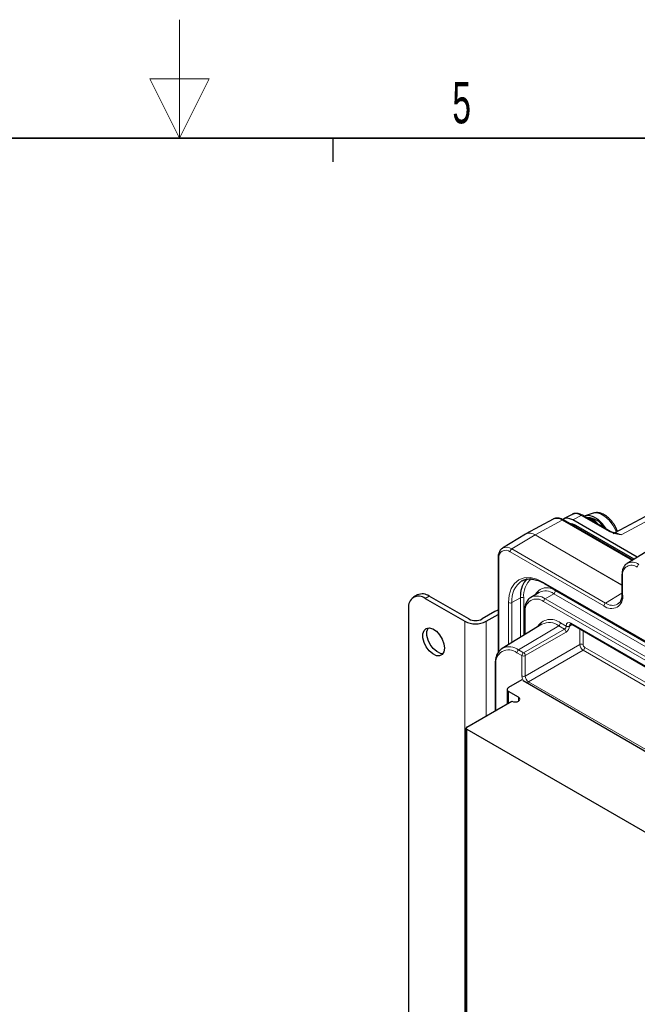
# Paper-space layout 'Blatt2' of a CAD drawing. Header units: millimetres. Extents: x 5 to 418, y 2 to 292.
# Tile 56 of 60: x 203 to 256, y 209 to 292. Entities that reach past the tile are written whole.
import ezdxf

# ---------------------------------------------------------------- set-up
doc = ezdxf.new("R2010")
doc.units = ezdxf.units.MM
doc.layers.add('SLD-0', color=7, linetype='Continuous')
doc.styles.add('SLDTEXTSTYLE0', font='TXT', dxfattribs={"width": 0.605})

psp = doc.layouts.new('Blatt2')

# ---------------------------------------------------------------- linework, layer by layer
at = {"color": 7, "linetype": 'Continuous', "lineweight": 25}
for p, q in [((284.447, 265.605), (253.786, 249.13)), ((250.181, 250.699), (249.457, 250.311)), ((253.413, 249.263), (251.063, 250.62)), ((251.976, 250.8), (251.283, 250.579)), ((248.576, 250.304), (246.285, 249.046)), ((255.311, 246.838), (249.436, 250.23)), ((255.699, 247.074), (250.243, 250.224)), ((255.431, 246.911), (250.495, 249.76)), ((246.261, 249.032), (244.306, 247.847)), ((256.806, 247.745), (254.851, 246.56)), ((243.938, 247.062), (243.938, 239.015)), ((254.403, 245.593), (254.403, 243.96)), ((247.821, 244.865), (303.259, 212.862)), ((237.116, 243.887), (236.777, 243.691)), ((241.454, 241.861), (238.116, 243.788)), ((247.406, 244.109), (246.703, 243.683)), ((237.777, 243.592), (241.114, 241.665)), ((236.362, 242.775), (236.362, 198.682)), ((243.66, 242.482), (242.585, 241.861)), ((242.925, 241.665), (243.938, 242.25)), ((246.163, 242.511), (246.163, 240.517)), ((247.64, 241.412), (244.283, 239.377)), ((250.152, 241.419), (268.062, 231.08)), ((243.682, 238.065), (243.682, 234.102)), ((245.942, 236.713), (244.81, 236.06)), ((246.056, 236.647), (257.246, 230.187)), ((244.693, 235.896), (244.693, 234.686)), ((245.659, 235.243), (244.81, 235.733)), ((241.275, 232.712), (245.093, 234.917)), ((241.216, 232.631), (241.216, 152.61)), ((241.275, 232.549), (290.489, 204.138))]:
    psp.add_line(p, q, dxfattribs=at)
at = {"color": 7, "linetype": 'Continuous', "lineweight": 18}
for p, q in [((285.134, 265.528), (254.336, 248.98)), ((250.965, 250.611), (250.243, 250.224)), ((253.316, 249.254), (250.965, 250.611)), ((249.338, 250.222), (247.075, 248.961)), ((255.257, 246.805), (249.338, 250.222)), ((250.495, 249.76), (250.373, 249.689)), ((247.07, 248.958), (245.091, 247.776)), ((254.403, 244.725), (247.07, 248.958)), ((247.075, 248.961), (254.403, 244.731)), ((252.871, 242.96), (244.952, 247.532)), ((245.091, 247.776), (253.01, 243.204)), ((243.996, 246.98), (243.996, 239.106)), ((254.461, 245.512), (254.461, 243.878)), ((247.78, 244.956), (303.217, 212.953)), ((238.116, 243.788), (237.777, 243.592)), ((245.817, 243.645), (245.824, 243.87)), ((248.631, 243.998), (247.919, 243.573)), ((304.068, 211.995), (248.631, 243.998)), ((248.77, 244.241), (304.067, 212.319)), ((253.01, 243.204), (254.403, 244.036)), ((244.813, 239.698), (244.813, 243.243)), ((245.817, 243.645), (245.093, 243.241)), ((245.093, 243.241), (245.093, 239.868)), ((245.817, 240.307), (245.817, 243.645)), ((246.098, 243.644), (246.098, 240.477)), ((303.217, 211.326), (247.78, 243.329)), ((247.919, 243.573), (303.356, 211.569)), ((246.222, 242.429), (246.222, 240.552)), ((241.114, 241.665), (241.114, 194.306)), ((242.925, 241.665), (242.925, 233.665)), ((249.055, 241.284), (245.656, 239.253)), ((249.542, 241.002), (249.055, 241.284)), ((249.194, 241.527), (249.686, 241.243)), ((250.201, 241.391), (249.966, 241.265)), ((250.11, 241.511), (268.021, 231.172)), ((246.084, 239.006), (249.542, 241.002)), ((249.684, 240.758), (246.225, 238.761)), ((249.686, 241.243), (249.686, 241.266)), ((249.966, 241.265), (249.966, 241.242)), ((250.835, 239.701), (250.835, 241.025)), ((251.115, 240.863), (251.115, 239.699)), ((246.225, 237.04), (250.835, 239.701)), ((245.945, 238.763), (245.517, 239.009)), ((245.656, 239.253), (246.084, 239.006)), ((251.118, 239.211), (246.508, 236.55)), ((267.513, 229.746), (251.118, 239.211)), ((251.257, 239.455), (267.784, 229.914)), ((243.741, 237.983), (243.741, 234.136)), ((245.945, 237.041), (245.945, 238.763)), ((246.225, 238.761), (246.225, 237.04)), ((246.508, 236.55), (267.246, 224.578)), ((244.81, 235.733), (244.81, 234.753)), ((245.659, 234.917), (245.659, 235.243)), ((241.275, 232.549), (241.275, 152.528))]:
    psp.add_line(p, q, dxfattribs=at)
at = {"color": 7, "linetype": 'Continuous', "lineweight": 25, "flags": 128}
for points in [[(253.105, 249.44), (253.08, 249.482), (252.757, 249.912), (252.39, 250.259), (252.006, 250.496), (251.631, 250.607), (251.296, 250.583), (251.194, 250.544)], [(246.266, 249.035), (246.275, 249.04), (246.285, 249.046)], [(243.938, 242.603), (243.864, 242.577), (243.66, 242.482)], [(239.403, 239.387), (239.353, 239.071), (239.209, 238.847), (238.987, 238.738), (238.71, 238.758), (238.408, 238.903), (238.115, 239.158), (237.861, 239.496), (237.675, 239.879), (237.577, 240.266), (237.577, 240.615), (237.675, 240.889), (237.861, 241.058), (238.115, 241.103), (238.408, 241.019), (238.71, 240.816), (238.987, 240.516), (239.209, 240.151), (239.353, 239.76), (239.403, 239.387)], [(239.281, 238.928), (239.049, 238.954), (238.747, 239.099), (238.454, 239.354), (238.201, 239.692), (238.015, 240.075), (237.916, 240.462), (237.916, 240.811), (238.015, 241.085), (238.026, 241.102)], [(245.093, 234.917), (245.223, 234.867), (245.376, 234.849), (245.529, 234.867), (245.659, 234.917), (245.745, 234.992), (245.776, 235.08), (245.745, 235.168), (245.659, 235.243)]]:
    psp.add_lwpolyline(points, dxfattribs=at)
at = {"color": 7, "linetype": 'Continuous', "lineweight": 18, "flags": 128}
for points in [[(253.922, 249.203), (253.875, 249.325), (253.632, 249.789), (253.321, 250.202), (252.965, 250.529), (252.594, 250.745), (252.238, 250.831), (251.976, 250.8)], [(244.813, 243.243), (244.87, 243.878), (245.039, 244.424), (245.313, 244.858), (245.682, 245.164), (246.131, 245.331), (246.644, 245.351), (247.201, 245.225), (247.78, 244.956)]]:
    psp.add_lwpolyline(points, dxfattribs=at)
at = {"color": 7, "linetype": 'Continuous', "lineweight": 18}
for centre, radius, start, end in [((251.021, 250.53), 0.099, 65.35414, 124.58522), ((248.884, 249.586), 0.781, 54.47319, 113.27203), ((249.394, 250.14), 0.099, 65.36022, 124.60414), ((246.607, 248.352), 0.763, 52.64308, 116.99717), ((246.605, 248.303), 0.809, 54.47319, 113.27203), ((247.167, 248.797), 0.189, 119.13117, 120.86345), ((253.371, 249.179), 0.0939, 62.32171, 126.29197), ((244.579, 247.075), 0.59, 50.79671, 189.21404), ((244.641, 247.168), 0.756, 53.50363, 117.22358), ((245.259, 247.518), 0.308, 123.22971, 177.34769), ((244.036, 247.071), 0.0988, 185.10706, 246.23889), ((255.216, 245.634), 0.765, 50.79671, 189.21404), ((255.272, 245.703), 0.954, 53.55099, 116.68913), ((256.007, 246.212), 0.308, 123.22971, 177.34769), ((254.501, 245.602), 0.0988, 185.10758, 246.23884), ((247.028, 243.462), 1.948, 122.67394, 186.50896), ((248.065, 243.816), 1.975, 132.41487, 185.01072), ((247.875, 244.944), 0.0961, 172.814, 235.87382), ((247.218, 242.619), 1.183, 53.68127, 115.24279), ((248.05, 243.377), 1.125, 50.22533, 152.62401), ((247.93, 243.08), 1.155, 52.64308, 116.99717), ((248.462, 244.256), 0.308, 303.22971, 357.34769), ((253.492, 243.721), 0.982, 230.79671, 9.21404), ((254.501, 243.969), 0.0988, 185.07867, 246.24147), ((244.954, 243.517), 0.308, 242.65648, 296.76622), ((245.956, 243.37), 0.308, 62.65648, 116.76622), ((247.172, 242.583), 0.962, 50.79671, 189.21404), ((248.088, 243.315), 0.308, 123.22971, 177.34769), ((253.179, 242.946), 0.308, 123.22971, 177.34769), ((253.611, 244.043), 1.032, 234.40814, 294.01249), ((246.259, 242.518), 0.0961, 184.11317, 247.19242), ((248.37, 240.535), 1.29, 50.25858, 150.23905), ((248.246, 240.223), 1.334, 52.64308, 116.99717), ((248.886, 241.541), 0.308, 303.22971, 357.34769), ((250.206, 241.499), 0.0961, 172.814, 235.87382), ((249.367, 240.738), 0.317, 3.52223, 56.47777), ((249.828, 241.54), 0.308, 242.65648, 296.76622), ((249.828, 241.517), 0.308, 242.65648, 296.76622), ((250.974, 239.426), 0.308, 62.65648, 116.76622), ((244.824, 238.159), 1.097, 50.79671, 189.21404), ((244.865, 238.176), 1.336, 53.69684, 115.07213), ((245.825, 238.995), 0.308, 123.22971, 177.34769), ((246.253, 238.748), 0.308, 123.22971, 177.34769), ((245.909, 238.742), 0.317, 3.52223, 56.47777), ((250.949, 239.469), 0.308, 303.22971, 357.34769), ((243.778, 238.072), 0.0961, 184.11376, 247.19236), ((246.086, 239.036), 0.308, 242.65648, 296.76622), ((246.086, 237.315), 0.308, 242.65648, 296.76622), ((246.668, 236.302), 0.295, 122.86093, 151.48911)]:
    psp.add_arc(centre, radius, start, end, dxfattribs=at)
at = {"color": 7, "linetype": 'Continuous', "lineweight": 25}
for centre, radius, start, end in [((251.054, 248.715), 1.764, 39.7136, 80.29177), ((249.963, 248.92), 0.994, 57.63953, 88.82779), ((251.431, 248.774), 1.654, 28.79111, 87.72326), ((247.886, 243.862), 2.061, 137.04106, 179.78215), ((237.225, 242.915), 0.873, 50.80014, 189.21061), ((237.53, 242.97), 1.006, 54.38664, 114.311), ((242.019, 243.412), 1.967, 242.612, 297.39265), ((242.019, 242.953), 1.23, 242.612, 297.39265), ((244.872, 235.896), 0.175, 110.78342, 249.21658), ((241.306, 232.631), 0.0873, 110.78342, 249.21658)]:
    psp.add_arc(centre, radius, start, end, dxfattribs=at)
for centre, major_axis, ratio, start_param, end_param in [((250.963, 249.303), (-0.795, 1.389), 0.577225, 5.500256, 6.26756), ((250.243, 248.917), (-0.8, 1.386), 0.577197, 5.498025, 6.333284)]:
    psp.add_ellipse(centre, major_axis=major_axis, ratio=ratio, start_param=start_param, end_param=end_param, dxfattribs=at)
at = {"color": 7, "linetype": 'Continuous', "lineweight": 18}
for centre, major_axis, ratio, start_param, end_param in [((254.339, 247.838), (-0.705, 1.21), 0.577118, 5.495518, 6.263064), ((250.11, 241.021), (-0.3, 0.52), 0.577206, 5.498021, 7.068512), ((250.252, 241.103), (-0.205, 0.344), 0.576943, 6.261428, 7.059805), ((249.54, 241.164), (0.105, 0.17), 0.597161, 3.963072, 5.516415), ((249.679, 241.081), (0.205, 0.343), 0.587369, 3.9534, 5.506743), ((251.115, 239.536), (-0.2, 0.346), 0.567307, 0.785631, 2.356123), ((251.257, 239.618), (-0.1, 0.173), 0.577557, 0.785632, 2.356124), ((246.369, 236.796), (-0.3, 0.52), 0.577557, 0.785632, 1.525831), ((246.511, 236.878), (-0.2, 0.346), 0.587808, 0.785633, 2.356124)]:
    psp.add_ellipse(centre, major_axis=major_axis, ratio=ratio, start_param=start_param, end_param=end_param, dxfattribs=at)
at = {"color": 7, "linetype": 'Continuous', "lineweight": 25}
for points, knots in [([(251.063, 250.62), (251.003, 250.651), (250.828, 250.743), (250.553, 250.796), (250.294, 250.772), (250.185, 250.689), (250.15, 250.663)], [0, 0, 0, 0, 0.1894122, 0.5503289, 0.858056, 1, 1, 1, 1]), ([(253.739, 249.838), (253.691, 249.909), (253.553, 250.115), (253.278, 250.411), (252.912, 250.682), (252.538, 250.827), (252.222, 250.866), (252.06, 250.813), (252.005, 250.795)], [0, 0, 0, 0, 0.108011, 0.31121, 0.518237, 0.730763, 0.908225, 1, 1, 1, 1]), ([(249.436, 250.23), (249.376, 250.261), (249.204, 250.352), (248.935, 250.4), (248.697, 250.38), (248.606, 250.311), (248.589, 250.297)], [0, 0, 0, 0, 0.2034581, 0.5911912, 0.9201115, 1, 1, 1, 1]), ([(254.011, 249.251), (253.981, 249.342), (253.914, 249.545), (253.801, 249.734), (253.739, 249.838)], [0, 0, 0, 0, 0.450998, 1, 1, 1, 1]), ([(253.945, 249.093), (253.848, 249.113), (253.666, 249.151), (253.485, 249.219), (253.423, 249.258), (253.416, 249.263)], [0, 0, 0, 0, 0.494443, 0.936634, 1, 1, 1, 1]), ([(244.302, 247.826), (244.251, 247.795), (244.119, 247.716), (243.994, 247.479), (243.941, 247.242), (243.938, 247.094), (243.938, 247.062)], [0, 0, 0, 0, 0.210424, 0.550939, 0.902121, 1, 1, 1, 1]), ([(254.85, 246.543), (254.822, 246.53), (254.697, 246.473), (254.549, 246.263), (254.423, 245.957), (254.41, 245.712), (254.403, 245.593)], [0, 0, 0, 0, 0.0919399, 0.3999851, 0.7098311, 1, 1, 1, 1]), ([(245.976, 245.096), (246.085, 245.143), (246.314, 245.24), (246.723, 245.26), (247.032, 245.183), (247.181, 245.146)], [0, 0, 0, 0, 0.323716, 0.6765067, 1, 1, 1, 1]), ([(247.181, 245.146), (247.19, 245.144), (247.35, 245.112), (247.571, 245.004), (247.778, 244.889), (247.821, 244.865)], [0, 0, 0, 0, 0.044488, 0.801744, 1, 1, 1, 1]), ([(254.403, 243.96), (254.401, 243.893), (254.394, 243.698), (254.323, 243.43), (254.196, 243.211), (254.08, 243.141), (254.03, 243.111)], [0, 0, 0, 0, 0.158827, 0.462775, 0.767726, 1, 1, 1, 1]), ([(246.72, 243.684), (246.705, 243.679), (246.584, 243.632), (246.415, 243.436), (246.24, 243.115), (246.171, 242.79), (246.165, 242.577), (246.163, 242.511)], [0, 0, 0, 0, 0.036494, 0.3124, 0.587403, 0.87141, 1, 1, 1, 1]), ([(250.051, 241.449), (250.051, 241.449), (250.053, 241.451), (250.059, 241.454), (250.113, 241.441), (250.145, 241.423), (250.152, 241.419)], [0, 0, 0, 0, 0.053386, 0.546136, 0.902846, 1, 1, 1, 1]), ([(244.304, 239.384), (244.211, 239.32), (244.019, 239.189), (243.823, 238.867), (243.702, 238.49), (243.688, 238.201), (243.682, 238.065)], [0, 0, 0, 0, 0.239987, 0.499535, 0.764921, 1, 1, 1, 1])]:
    psp.add_open_spline(points, degree=3, knots=knots, dxfattribs=at)
at = {"color": 7, "linetype": 'Continuous', "lineweight": 18}
for points, knots in [([(254.336, 248.98), (254.335, 248.98), (254.304, 248.986), (254.18, 249.006), (253.936, 249.048), (253.607, 249.119), (253.411, 249.21), (253.316, 249.254)], [0, 0, 0, 0, 0.00387, 0.085539, 0.338724, 0.680137, 1, 1, 1, 1]), ([(253.943, 249.086), (253.962, 249.083), (254.061, 249.066), (254.19, 249.029), (254.302, 248.992), (254.33, 248.982), (254.335, 248.981), (254.336, 248.98)], [0, 0, 0, 0, 0.150531, 0.78345, 0.965315, 0.989753, 1, 1, 1, 1])]:
    psp.add_open_spline(points, degree=3, knots=knots, dxfattribs=at)
at = {"layer": 'SLD-0', "lineweight": 18}
for p, q in [((217, 292.5), (217, 282.5)), ((219.5, 287.5), (214.5, 287.5)), ((214.5, 287.5), (217, 282.5)), ((217, 282.5), (219.5, 287.5))]:
    psp.add_line(p, q, dxfattribs=at)
at = {"layer": 'SLD-0', "lineweight": 35}
psp.add_line((408, 282.5), (26, 282.5), dxfattribs=at)
at = {"layer": 'SLD-0'}
psp.add_line((230, 280.5), (230, 282.5), dxfattribs=at)
psp.add_line((230, 280.5), (230, 282.5), dxfattribs=at)

# ---------------------------------------------------------------- texts
at = {"layer": 'SLD-0', "insert": (240.853, 287.243), "char_height": 3.5, "attachment_point": 2, "style": 'SLDTEXTSTYLE0'}
psp.add_mtext('5', dxfattribs=at)

doc.saveas('drawing.dxf')
